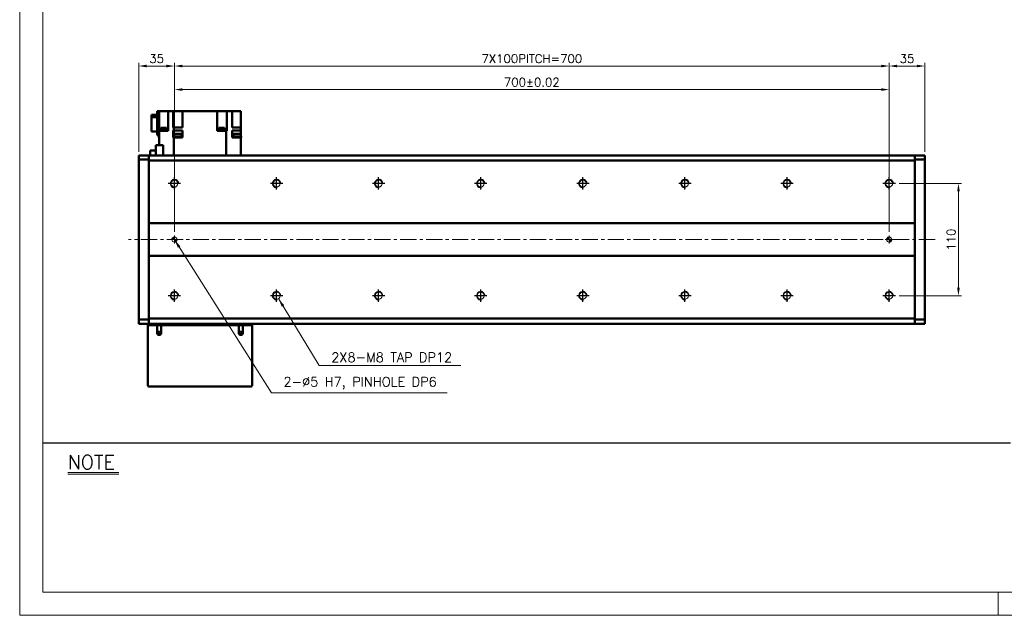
# Model space of a CAD drawing. Header units: millimetres. Extents: x 46891 to 50463, y 6223 to 9884.
# Tile 1 of 5: x 48547 to 49511, y 8529 to 9113. Entities that reach past the tile are written whole.
import ezdxf

# ---------------------------------------------------------------- set-up
doc = ezdxf.new("R2010")
doc.units = ezdxf.units.MM
doc.header["$LTSCALE"] = 0.5
doc.linetypes.add('CENTER', pattern=[50.8, 31.75, -6.35, 6.35, -6.35])
doc.layers.get('0').update_dxf_attribs({"lineweight": 20})
for name, color, linetype, lineweight in [('1', 1, 'CENTER', 13), ('4', 4, 'Continuous', 13), ('외형선(ISO)', 7, 'Continuous', 50)]:
    doc.layers.add(name, color=color, linetype=linetype, lineweight=lineweight)
for name, color, linetype in [('3', 3, 'Continuous'), ('C', 1, 'CENTER'), ('DIM', 4, 'Continuous')]:
    doc.layers.add(name, color=color, linetype=linetype)
doc.styles.add('DSR TEXT', font='romans.shx', dxfattribs={"bigfont": 'whgtxt.shx'})
doc.styles.get("Standard").update_dxf_attribs({"font": 'romans.shx', "bigfont": 'whgtxt.shx'})
doc.dimstyles.new('DSR', dxfattribs={"dimscale": 2, "dimtxt": 3, "dimasz": 3, "dimexe": 0.5, "dimexo": 0.5, "dimgap": 0.5, "dimtad": 1, "dimdsep": 46, "dimtxsty": 'Standard', "dimcen": 2.5, "dimclrd": 4, "dimclre": 4, "dimclrt": 2, "dimadec": 0, "dimazin": 2, "dimtfac": 1, "dimtmove": 0, "dimatfit": 3, "dimfxl": 0, "dimlwd": -1, "dimlwe": -1, "dimarcsym": 0})

# ---------------------------------------------------------------- blocks, each defined once
blk = doc.blocks.new('A$C13F00394')
for p, q in [((-202.34, 25.67), (-191.42, 25.67)), ((-202.34, 25.3), (-191.42, 25.3))]:
    blk.add_line(p, q)
at = {"layer": '3'}
blk.add_line((0, 32), (-207.68, 32), dxfattribs=at)
at = {"layer": '4', "color": 0, "style": 'DSR TEXT'}
blk.add_text('NOTE', height=3, dxfattribs=at).set_placement((-202.39, 26.38))
blk = doc.blocks.new('A$C1C1952E1')
at = {"color": 1}
blk.add_lwpolyline([(0, 0), (420, 0), (420, 297), (0, 297)], close=True, dxfattribs=at)
at = {"color": 3}
blk.add_lwpolyline([(5, 5), (415, 5), (415, 292), (5, 292)], close=True, dxfattribs=at)
blk = doc.blocks.new('A$C33E56CC6')
h = blk.add_hatch()
h.set_pattern_fill('ANSI31', color=256, style=0)
h.set_pattern_definition([(45, (-7065.45672, -6508.5399), (-0.0883883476, 0.0883883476), [])])
h.paths.add_polyline_path([(4, 6.5, 0.414214), (1.5, 4), (4, 4)])
h.paths.add_polyline_path([(6.5, 4), (4, 4), (4, 1.5, 0.414214)])
blk.add_circle((4, 4), 2.5)
at = {"layer": '1'}
for p, q in [((0, 4), (8, 4)), ((4, 0), (4, 8))]:
    blk.add_line(p, q, dxfattribs=at)
blk = doc.blocks.new('tap8')
blk.add_circle((0, 0), 3.4)
at = {"layer": 'C', "color": 1, "linetype": 'CENTER'}
for p, q in [((-6.05, 0), (6.05, 0)), ((0, -6.05), (0, 6.05))]:
    blk.add_line(p, q, dxfattribs=at)
at = {"layer": 'DIM', "color": 3}
blk.add_arc((0, 0), 4, 263.84551, 189.43144, dxfattribs=at)
blk = doc.blocks.new('*D112')
at = {"color": 1, "linetype": 'ByBlock'}
for p, q in [((49407.9, 8952.35), (49469.12, 8952.35)), ((49466.12, 8944.55), (49466.12, 8850.15)), ((49407.9, 8842.35), (49469.12, 8842.35))]:
    blk.add_line(p, q, dxfattribs=at)
at = {"color": 1}
for points in [[(49464.82, 8944.55), (49467.42, 8944.55), (49466.12, 8952.35)], [(49464.82, 8850.15), (49467.42, 8850.15), (49466.12, 8842.35)]]:
    blk.add_solid(points, dxfattribs=at)
at = {"layer": 'Defpoints', "color": 0}
for p in [(49404.3, 8952.35), (49404.3, 8842.35), (49466.12, 8842.35)]:
    blk.add_point(p, dxfattribs=at)
at = {"color": 3, "insert": (49458.92, 8897.35), "char_height": 8.4, "attachment_point": 5, "rotation": 90, "style": 'DSR TEXT'}
blk.add_mtext('110', dxfattribs=at)
blk = doc.blocks.new('*D113')
at = {"color": 1, "linetype": 'ByBlock'}
for p, q in [((48663.25, 8983.45), (48663.25, 9070.51)), ((48671.05, 9067.51), (48690.45, 9067.51)), ((48698.25, 8962), (48698.25, 9070.51))]:
    blk.add_line(p, q, dxfattribs=at)
at = {"color": 1}
for points in [[(48671.05, 9068.81), (48671.05, 9066.21), (48663.25, 9067.51)], [(48690.45, 9068.81), (48690.45, 9066.21), (48698.25, 9067.51)]]:
    blk.add_solid(points, dxfattribs=at)
at = {"layer": 'Defpoints', "color": 0}
for p in [(48698.25, 9067.51), (48663.25, 8979.85), (48698.25, 8958.4)]:
    blk.add_point(p, dxfattribs=at)
at = {"color": 3, "insert": (48680.75, 9074.71), "char_height": 8.4, "attachment_point": 5, "style": 'DSR TEXT'}
blk.add_mtext('35', dxfattribs=at)
blk = doc.blocks.new('*D114')
at = {"color": 1, "linetype": 'ByBlock'}
for p, q in [((48698.25, 8962), (48698.25, 9070.51)), ((48706.05, 9067.51), (49390.45, 9067.51)), ((49398.25, 8962), (49398.25, 9070.51))]:
    blk.add_line(p, q, dxfattribs=at)
at = {"color": 1}
for points in [[(48706.05, 9068.81), (48706.05, 9066.21), (48698.25, 9067.51)], [(49390.45, 9068.81), (49390.45, 9066.21), (49398.25, 9067.51)]]:
    blk.add_solid(points, dxfattribs=at)
at = {"layer": 'Defpoints', "color": 0}
for p in [(49398.25, 9067.51), (48698.25, 8958.4), (49398.25, 8958.4)]:
    blk.add_point(p, dxfattribs=at)
at = {"color": 3, "insert": (49048.25, 9074.71), "char_height": 8.4, "attachment_point": 5, "style": 'DSR TEXT'}
blk.add_mtext('7X100PITCH=700', dxfattribs=at)
blk = doc.blocks.new('*D115')
at = {"color": 1, "linetype": 'ByBlock'}
for p, q in [((49398.25, 8962), (49398.25, 9070.51)), ((49406.05, 9067.51), (49425.45, 9067.51)), ((49433.25, 8983.45), (49433.25, 9070.51))]:
    blk.add_line(p, q, dxfattribs=at)
at = {"color": 1}
for points in [[(49406.05, 9068.81), (49406.05, 9066.21), (49398.25, 9067.51)], [(49425.45, 9068.81), (49425.45, 9066.21), (49433.25, 9067.51)]]:
    blk.add_solid(points, dxfattribs=at)
at = {"layer": 'Defpoints', "color": 0}
for p in [(49433.25, 9067.51), (49433.25, 8979.85), (49398.25, 8958.4)]:
    blk.add_point(p, dxfattribs=at)
at = {"color": 3, "insert": (49415.75, 9074.71), "char_height": 8.4, "attachment_point": 5, "style": 'DSR TEXT'}
blk.add_mtext('35', dxfattribs=at)
blk = doc.blocks.new('*D116')
at = {"color": 1, "linetype": 'ByBlock'}
for p, q in [((48698.25, 8904.95), (48698.25, 9047.39)), ((49398.25, 8904.95), (49398.25, 9047.39)), ((48706.05, 9044.39), (49390.45, 9044.39))]:
    blk.add_line(p, q, dxfattribs=at)
at = {"color": 1}
for points in [[(48706.05, 9045.69), (48706.05, 9043.09), (48698.25, 9044.39)], [(49390.45, 9045.69), (49390.45, 9043.09), (49398.25, 9044.39)]]:
    blk.add_solid(points, dxfattribs=at)
at = {"layer": 'Defpoints', "color": 0}
for p in [(49398.25, 9044.39), (48698.25, 8901.35), (49398.25, 8901.35)]:
    blk.add_point(p, dxfattribs=at)
at = {"color": 3, "insert": (49048.25, 9051.59), "char_height": 8.4, "attachment_point": 5, "style": 'DSR TEXT'}
blk.add_mtext('700%%P0.02', dxfattribs=at)

msp = doc.modelspace()

# ---------------------------------------------------------------- linework, layer by layer
at = {"color": 1}
msp.add_line((49504.90132, 8551.81052), (49504.90132, 8528.99552), dxfattribs=at)
at = {"layer": '1'}
msp.add_line((49443.24958, 8897.35286), (48653.24958, 8897.35286), dxfattribs=at)
at = {"layer": '외형선(ISO)'}
for p, q in [((48681.24958, 9019.65844), (48675.74958, 9019.65844)), ((48675.74958, 9019.65844), (48675.74958, 9017.34292)), ((48675.74958, 9017.34292), (48681.24958, 9017.34292)), ((48675.74958, 9017.34292), (48675.74958, 9003.44728)), ((48681.24958, 9023.35286), (48683.24958, 9023.35286)), ((48681.24958, 9023.35286), (48681.24958, 8999.85286)), ((48683.24958, 9023.35286), (48683.24958, 9003.85286)), ((48687.64958, 9023.35286), (48683.24958, 9023.35286)), ((48692.14958, 9023.35286), (48687.64958, 9023.35286)), ((48696.91691, 9023.35286), (48692.14958, 9023.35286)), ((48692.14958, 9023.35286), (48692.14958, 9003.85286)), ((48696.91691, 9023.35286), (48696.92764, 9023.35286)), ((48696.92764, 9007.35286), (48696.92764, 9023.35286)), ((48696.92764, 9023.35286), (48702.04958, 9023.35286)), ((48706.04958, 9023.35286), (48702.04958, 9023.35286)), ((48706.04958, 9023.35286), (48739.94958, 9023.35286)), ((48706.04958, 9007.35286), (48706.04958, 9023.35286)), ((48739.94958, 9003.85286), (48739.94958, 9023.35286)), ((48744.44958, 9023.35286), (48739.94958, 9023.35286)), ((48744.44958, 9023.35286), (48749.61669, 9023.35286)), ((48754.69343, 9023.35286), (48749.61669, 9023.35286)), ((48749.61669, 9003.85286), (48749.61669, 9023.35286)), ((48754.69343, 9023.35286), (48754.84958, 9023.35286)), ((48754.84958, 9007.35286), (48754.84958, 9023.35286)), ((48758.84958, 9023.35286), (48754.84958, 9023.35286)), ((48758.84958, 9023.35286), (48763.24958, 9023.35286)), ((48763.24958, 9023.35286), (48763.24958, 9007.35286)), ((48684.93864, 9007.05286), (48690.43864, 9007.05286)), ((48684.93864, 9007.05286), (48684.93864, 9005.05286)), ((48690.43864, 9007.05286), (48690.43864, 9005.05286)), ((48696.92764, 9007.35286), (48697.58339, 9007.35286)), ((48697.58339, 9007.35286), (48706.04958, 9007.35286)), ((48697.58339, 9004.35286), (48697.58339, 9007.35286)), ((48741.69816, 9007.05286), (48747.19816, 9007.05286)), ((48741.69816, 9007.05286), (48741.69816, 9005.05286)), ((48747.19816, 9007.05286), (48747.19816, 9005.05286)), ((48754.84958, 9007.35286), (48763.24958, 9007.35286)), ((48763.24958, 9004.35286), (48763.24958, 9007.35286)), ((48675.74958, 9003.44728), (48681.24958, 9003.44728)), ((48681.24958, 8999.85286), (48683.24958, 8999.85286)), ((48683.02968, 8998.35286), (48683.24958, 8998.35286)), ((48683.02968, 8997.35286), (48683.02968, 8998.35286)), ((48683.24958, 8990.00286), (48683.24958, 9003.85286)), ((48683.24958, 9003.85286), (48691.80574, 9003.85286)), ((48684.68864, 9004.35286), (48690.68864, 9004.35286)), ((48684.68864, 9004.35286), (48684.68864, 9003.85286)), ((48684.73864, 9005.05286), (48690.63864, 9005.05286)), ((48684.73864, 9005.05286), (48684.73864, 9004.35286)), ((48690.63864, 9005.05286), (48690.63864, 9004.35286)), ((48690.68864, 9004.35286), (48690.68864, 9003.85286)), ((48692.14958, 9003.85286), (48691.80574, 9003.85286)), ((48696.92495, 8999.35286), (48696.92495, 8997.35286)), ((48696.92764, 8999.35286), (48696.92495, 8999.35286)), ((48696.92764, 9004.35286), (48696.92764, 8999.35286)), ((48697.58339, 9004.35286), (48696.92764, 9004.35286)), ((48698.03896, 8999.35286), (48696.92764, 8999.35286)), ((48706.04958, 9004.35286), (48697.58339, 9004.35286)), ((48697.73896, 8998.35286), (48705.33896, 8998.35286)), ((48697.73896, 8997.35286), (48697.73896, 8998.35286)), ((48698.03896, 9000.95286), (48705.03896, 9000.95286)), ((48698.03896, 8998.35286), (48698.03896, 9000.95286)), ((48705.03896, 8998.35286), (48705.03896, 9000.95286)), ((48705.03896, 8999.35286), (48706.04958, 8999.35286)), ((48705.33896, 8997.35286), (48705.33896, 8998.35286)), ((48706.04958, 9004.35286), (48706.04958, 8999.35286)), ((48706.05101, 8999.35286), (48706.04958, 8999.35286)), ((48706.05101, 8999.35286), (48706.05101, 8997.35286)), ((48748.91577, 9003.85286), (48739.94958, 9003.85286)), ((48741.44816, 9004.35286), (48747.44816, 9004.35286)), ((48741.44816, 9004.35286), (48741.44816, 9003.85286)), ((48741.49816, 9005.05286), (48747.39816, 9005.05286)), ((48741.49816, 9005.05286), (48741.49816, 9004.35286)), ((48747.39816, 9005.05286), (48747.39816, 9004.35286)), ((48747.44816, 9004.35286), (48747.44816, 9003.85286)), ((48748.91577, 8979.85286), (48748.91577, 9003.85286)), ((48748.91577, 9003.85286), (48749.58225, 9003.85286)), ((48749.61669, 9003.85286), (48749.58225, 9003.85286)), ((48754.81052, 8997.35286), (48754.81052, 8999.35286)), ((48754.84958, 8999.35286), (48754.81052, 8999.35286)), ((48754.84958, 8999.35286), (48754.84958, 9004.35286)), ((48763.24958, 9004.35286), (48754.84958, 9004.35286)), ((48754.84958, 8999.35286), (48756.16948, 8999.35286)), ((48755.86948, 8998.35286), (48763.46948, 8998.35286)), ((48755.86948, 8997.35286), (48755.86948, 8998.35286)), ((48756.16948, 9000.95286), (48763.16948, 9000.95286)), ((48756.16948, 8998.35286), (48756.16948, 9000.95286)), ((48763.16948, 8998.35286), (48763.16948, 9000.95286)), ((48763.24958, 8999.35286), (48763.16948, 8999.35286)), ((48763.24958, 8999.35286), (48763.24958, 9004.35286)), ((48763.24958, 8999.35286), (48763.24958, 8998.35286)), ((48763.46948, 8997.35286), (48763.46948, 8998.35286)), ((48679.84958, 8990.00286), (48687.27813, 8990.00286)), ((48679.84958, 8979.85286), (48679.84958, 8990.00286)), ((48683.24958, 8997.35286), (48683.02968, 8997.35286)), ((48687.27813, 8990.00286), (48687.27813, 8979.85286)), ((48696.92495, 8997.35286), (48697.58339, 8997.35286)), ((48697.58339, 8997.35286), (48700.26504, 8997.35286)), ((48697.58339, 8997.35286), (48697.58339, 8979.85286)), ((48702.81289, 8997.35286), (48700.26504, 8997.35286)), ((48702.81289, 8997.35286), (48706.05101, 8997.35286)), ((48754.81052, 8997.35286), (48763.24958, 8997.35286)), ((48763.24958, 8979.85286), (48763.24958, 8997.35286)), ((48763.46948, 8997.35286), (48763.24958, 8997.35286)), ((48663.24958, 8979.85286), (48663.24958, 8978.97418)), ((48673.24958, 8979.85286), (48663.24958, 8979.85286)), ((48663.24958, 8975.85286), (48663.24958, 8978.97418)), ((48673.24958, 8979.85286), (48673.24958, 8978.97418)), ((48673.24958, 8979.85286), (49423.24958, 8979.85286)), ((48673.24958, 8978.97418), (48673.24958, 8979.85286)), ((48673.24958, 8974.85286), (48673.24958, 8978.97418)), ((48673.24958, 8978.97418), (48673.24958, 8975.85286)), ((48674.44958, 8984.67786), (48679.84958, 8984.67786)), ((48674.44958, 8984.67786), (48674.44958, 8979.85286)), ((49423.24958, 8978.97418), (49423.24958, 8979.85286)), ((49423.24958, 8979.85286), (49423.24958, 8978.97418)), ((49423.24958, 8979.85286), (49433.24958, 8979.85286)), ((49423.24958, 8978.97418), (49423.24958, 8974.85286)), ((49423.24958, 8975.85286), (49423.24958, 8978.97418)), ((49433.24958, 8978.97418), (49433.24958, 8979.85286)), ((49433.24958, 8978.97418), (49433.24958, 8975.85286)), ((48663.24958, 8975.85286), (48673.24958, 8975.85286)), ((48663.24958, 8818.85286), (48663.24958, 8975.85286)), ((48673.24958, 8913.35286), (48673.24958, 8974.85286)), ((48673.24958, 8974.85286), (49423.24958, 8974.85286)), ((49423.24958, 8975.85286), (49433.24958, 8975.85286)), ((49423.24958, 8974.85286), (49423.24958, 8913.35286)), ((49433.24958, 8975.85286), (49433.24958, 8818.85286)), ((48673.24958, 8912.49931), (48673.24958, 8913.35286)), ((49423.24958, 8913.35286), (48673.24958, 8913.35286)), ((48673.24958, 8912.14575), (48673.24958, 8912.49931)), ((48673.24958, 8882.55997), (48673.24958, 8912.14575)), ((48673.24958, 8912.14575), (48673.24958, 8882.55997)), ((49423.24958, 8913.35286), (49423.24958, 8912.49931)), ((49423.24958, 8912.49931), (49423.24958, 8912.14575)), ((49423.24958, 8912.14575), (49423.24958, 8882.55997)), ((49423.24958, 8882.55997), (49423.24958, 8912.14575)), ((48673.24958, 8882.20641), (48673.24958, 8882.55997)), ((48673.24958, 8881.35286), (48673.24958, 8882.20641)), ((49423.24958, 8882.55997), (49423.24958, 8882.20641)), ((49423.24958, 8882.20641), (49423.24958, 8881.35286)), ((48673.24958, 8819.85286), (48673.24958, 8881.35286)), ((48673.24958, 8881.35286), (49423.24958, 8881.35286)), ((49423.24958, 8881.35286), (49423.24958, 8819.85286)), ((48673.24958, 8818.85286), (48663.24958, 8818.85286)), ((48663.24958, 8815.73154), (48663.24958, 8818.85286)), ((48663.24958, 8815.73154), (48663.24958, 8814.85286)), ((48673.24958, 8814.85286), (48663.24958, 8814.85286)), ((48673.24958, 8815.73154), (48673.24958, 8819.85286)), ((49423.24958, 8819.85286), (48673.24958, 8819.85286)), ((48673.24958, 8818.85286), (48673.24958, 8815.73154)), ((48673.24958, 8815.73154), (48673.24958, 8814.85286)), ((48673.24958, 8814.85286), (48673.24958, 8815.73154)), ((48673.24958, 8814.85286), (49423.24958, 8814.85286)), ((48673.24958, 8813.35286), (48673.24958, 8814.85286)), ((48773.24958, 8813.35286), (48773.24958, 8814.85286)), ((49423.24958, 8819.85286), (49423.24958, 8815.73154)), ((49433.24958, 8818.85286), (49423.24958, 8818.85286)), ((49423.24958, 8815.73154), (49423.24958, 8818.85286)), ((49423.24958, 8814.85286), (49423.24958, 8815.73154)), ((49423.24958, 8815.73154), (49423.24958, 8814.85286)), ((49423.24958, 8814.85286), (49433.24958, 8814.85286)), ((49433.24958, 8818.85286), (49433.24958, 8815.73154)), ((49433.24958, 8814.85286), (49433.24958, 8815.73154)), ((48672.24958, 8813.35286), (48673.24958, 8813.35286)), ((48672.24958, 8813.35286), (48672.24958, 8754.35286)), ((48673.24958, 8813.35286), (48681.24958, 8813.35286)), ((48681.24958, 8813.35286), (48685.24958, 8813.35286)), ((48681.24958, 8805.85286), (48681.24958, 8813.35286)), ((48685.24958, 8813.35286), (48685.24958, 8805.85286)), ((48685.24958, 8813.35286), (48761.24958, 8813.35286)), ((48761.24958, 8813.35286), (48765.24958, 8813.35286)), ((48761.24958, 8805.85286), (48761.24958, 8813.35286)), ((48765.24958, 8813.35286), (48765.24958, 8805.85286)), ((48765.24958, 8813.35286), (48773.24958, 8813.35286)), ((48773.24958, 8813.35286), (48774.24958, 8813.35286)), ((48774.24958, 8754.35286), (48774.24958, 8813.35286)), ((48673.24958, 8753.35286), (48773.24958, 8753.35286))]:
    msp.add_line(p, q, dxfattribs=at)
for centre in [(48683.24958, 8805.85286), (48763.24958, 8805.85286)]:
    msp.add_circle(centre, 1.2295, dxfattribs=at)
for centre, radius, start, end in [((48683.24958, 8805.85286), 2, 180, 0), ((48763.24958, 8805.85286), 2, 180, 0), ((48673.24958, 8754.35286), 1, 180, 270), ((48773.24958, 8754.35286), 1, 270, 0)]:
    msp.add_arc(centre, radius, start, end, dxfattribs=at)

# ---------------------------------------------------------------- block references
at = {"xscale": 4.563000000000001, "yscale": 4.563000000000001, "zscale": 4.563000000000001}
for name, p in [('A$C1C1952E1', (48546.67132, 8528.99552)), ('A$C13F00394', (49517.14175, 8551.81052))]:
    msp.add_blockref(name, p, dxfattribs=at)
at = {"rotation": 90}
for p in [(48698.24958, 8952.35286), (48798.24958, 8952.35286), (48898.24958, 8952.35286), (48998.24958, 8952.35286), (49098.24958, 8952.35286), (49198.24958, 8952.35286), (49298.24958, 8952.35286), (49398.24958, 8952.35286), (48698.24958, 8842.35286), (48798.24958, 8842.35286), (48898.24958, 8842.35286), (48998.24958, 8842.35286), (49098.24958, 8842.35286), (49198.24958, 8842.35286), (49298.24958, 8842.35286), (49398.24958, 8842.35286)]:
    msp.add_blockref('tap8', p, dxfattribs=at)
for p in [(48694.24958, 8893.35286), (49394.24958, 8893.35286)]:
    msp.add_blockref('A$C33E56CC6', p)

# ---------------------------------------------------------------- texts
at = {"color": 3, "char_height": 9.24, "attachment_point": 7, "style": 'DSR TEXT'}
for s, insert in [('2X8-M8 TAP DP12', (48851.86689, 8777.33095)), ('2-%%C5 H7, PINHOLE DP6', (48805.02824, 8750.5563))]:
    msp.add_mtext(s, dxfattribs=dict(at, insert=insert))

# ---------------------------------------------------------------- dimensions: what is measured, and where the dimension line sits
for base, p1, p2, picture, middle in [((48698.24958, 9067.51379), (48663.24958, 8979.85286), (48698.24958, 8958.39983), '*D113', (48680.74958, 9074.71379)), ((49433.24958, 9067.51379), (49398.24958, 8958.39983), (49433.24958, 8979.85286), '*D115', (49415.74958, 9074.71379))]:
    dim = msp.add_linear_dim(base=base, p1=p1, p2=p2, dimstyle='DSR', override={"dimscale": 3, "dimtxt": 2.8, "dimasz": 2.600136, "dimexe": 1, "dimexo": 1.2, "dimgap": 1, "dimdec": 4, "dimtxsty": 'DSR TEXT', "dimclrd": 1, "dimclre": 1, "dimclrt": 3, "dimtdec": 4, "dimtix": 1})
    dim.commit()
    dim.dimension.update_dxf_attribs({"geometry": picture, "text_midpoint": middle})
for base, p1, p2, text, picture, middle in [((49398.24958, 9067.51379), (48698.24958, 8958.39983), (49398.24958, 8958.39983), '7X100PITCH=<>', '*D114', (49048.24958, 9074.71379)), ((49398.24958, 9044.38785), (48698.24958, 8901.35286), (49398.24958, 8901.35286), '<>%%P0.02', '*D116', (49048.24958, 9051.58785))]:
    dim = msp.add_linear_dim(base=base, p1=p1, p2=p2, text=text, dimstyle='DSR', override={"dimscale": 3, "dimtxt": 2.8, "dimasz": 2.600136, "dimexe": 1, "dimexo": 1.2, "dimgap": 1, "dimdec": 4, "dimtxsty": 'DSR TEXT', "dimclrd": 1, "dimclre": 1, "dimclrt": 3, "dimtdec": 4, "dimtix": 1})
    dim.commit()
    dim.dimension.update_dxf_attribs({"geometry": picture, "text_midpoint": middle})
dim = msp.add_linear_dim(base=(49466.12478, 8842.35286), p1=(49404.29655, 8952.35286), p2=(49404.29655, 8842.35286), angle=90, dimstyle='DSR', override={"dimscale": 3, "dimtxt": 2.8, "dimasz": 2.600136, "dimexe": 1, "dimexo": 1.2, "dimgap": 1, "dimdec": 4, "dimtxsty": 'DSR TEXT', "dimclrd": 1, "dimclre": 1, "dimclrt": 3, "dimtdec": 4, "dimtix": 1})
dim.commit()
dim.dimension.update_dxf_attribs({"geometry": '*D112', "text_midpoint": (49458.92478, 8897.35286)})

# ---------------------------------------------------------------- leaders
at = {"annotation_type": 0, "has_hookline": 1, "hookline_direction": 0}
for points, text_width in [([(48698.24958, 8897.35286), (48793.14779, 8747.2563), (48801.72824, 8747.2563)], 160.4625), ([(48800.11425, 8839.50979), (48839.98644, 8774.03095), (48848.56689, 8774.03095)], 126.775)]:
    msp.add_leader(points, dimstyle='DSR', override={"dimscale": 3.3, "dimtxt": 2.8, "dimasz": 2.600136, "dimexe": 1, "dimexo": 1.2, "dimgap": 1, "dimdec": 4, "dimtxsty": 'DSR TEXT', "dimclrd": 1, "dimclre": 1, "dimclrt": 3, "dimtdec": 4, "dimtix": 1}, dxfattribs=dict(at, text_width=text_width))

doc.saveas('drawing.dxf')
